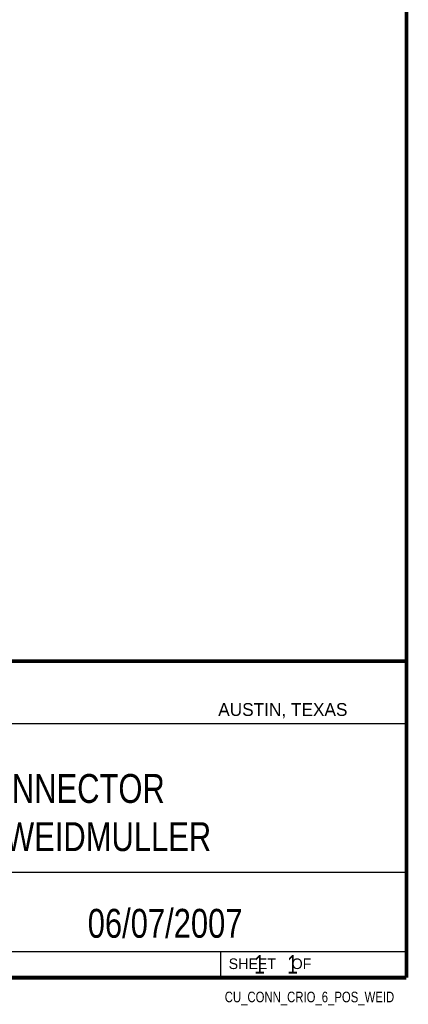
# Model space of a CAD drawing. Header units: inches. Extents: x 0.2 to 16.8, y 0.1 to 10.8.
# Tile 9 of 10: x 14.7 to 16.8, y 0.1 to 5.4. Entities that reach past the tile are written whole.
import ezdxf
from ezdxf.enums import TextEntityAlignment as Align

# ---------------------------------------------------------------- set-up
doc = ezdxf.new("R2010")
doc.units = ezdxf.units.IN
doc.header["$LTSCALE"] = 0.935
doc.header["$MEASUREMENT"] = 0
doc.layers.get('0').update_dxf_attribs({"linetype": 'CONTINUOUS'})
doc.styles.get("Standard").update_dxf_attribs({"font": 'txt', "width": 0.8})

msp = doc.modelspace()

# ---------------------------------------------------------------- linework, layer by layer
at = {"color": 2, "linetype": 'CONTINUOUS'}
for p, q in [((13.0652, 1.9695), (16.745, 1.9695)), ((16.745, 1.9695), (16.745, 0.2605)), ((13.0653, 1.6329), (16.75, 1.6329)), ((13.0652, 0.8295), (16.745, 0.8295)), ((13.0652, 0.4005), (16.745, 0.4005)), ((15.745, 0.4005), (15.745, 0.2605)), ((13.0652, 0.2605), (16.745, 0.2605)), ((15.7462, 0.2607), (16.7462, 0.2607)), ((15.7462, 0.2607), (15.7462, 0.2602)), ((15.7462, 0.2602), (16.7462, 0.2602)), ((16.7462, 0.2607), (16.7462, 0.2602))]:
    msp.add_line(p, q, dxfattribs=at)
at = {"color": 7, "linetype": 'CONTINUOUS', "const_width": 0.02}
for points in [[(16.75, 0.2586), (16.75, 10.7586)], [(11.4718, 1.9702), (16.75, 1.9707)], [(0.25, 0.2586), (16.75, 0.2586)]]:
    msp.add_lwpolyline(points, dxfattribs=at)

# ---------------------------------------------------------------- texts
at = {"color": 2, "linetype": 'CONTINUOUS'}
for s, height, p in [('AUSTIN, TEXAS', 0.069617, (15.7327, 1.6745)), ('SHEET    OF', 0.057262, (15.7892, 0.3052))]:
    msp.add_text(s, height=height, dxfattribs=at).set_placement(p)
at = {"color": 2, "linetype": 'CONTINUOUS', "width": 0.8}
msp.add_text('CU_CONN_CRIO_6_POS_WEID', height=0.057262, dxfattribs=at).set_placement((16.6837, 0.1254), align=Align.RIGHT)
at = {"color": 7, "linetype": 'CONTINUOUS'}
for s, insert, char_height, width, attachment_point in [('CONNECTOR\\P6 PIN WEIDMULLER', (14.9051, 1.3603), 0.15625, 2, 2), ('06/07/2007 ', (15.4455, 0.6307), 0.15625, 1.375, 2), ('    1    1', (15.8075, 0.3805), 0.1, 0.8, 1)]:
    msp.add_mtext(s, dxfattribs=dict(at, insert=insert, char_height=char_height, width=width, attachment_point=attachment_point))

doc.saveas('drawing.dxf')
